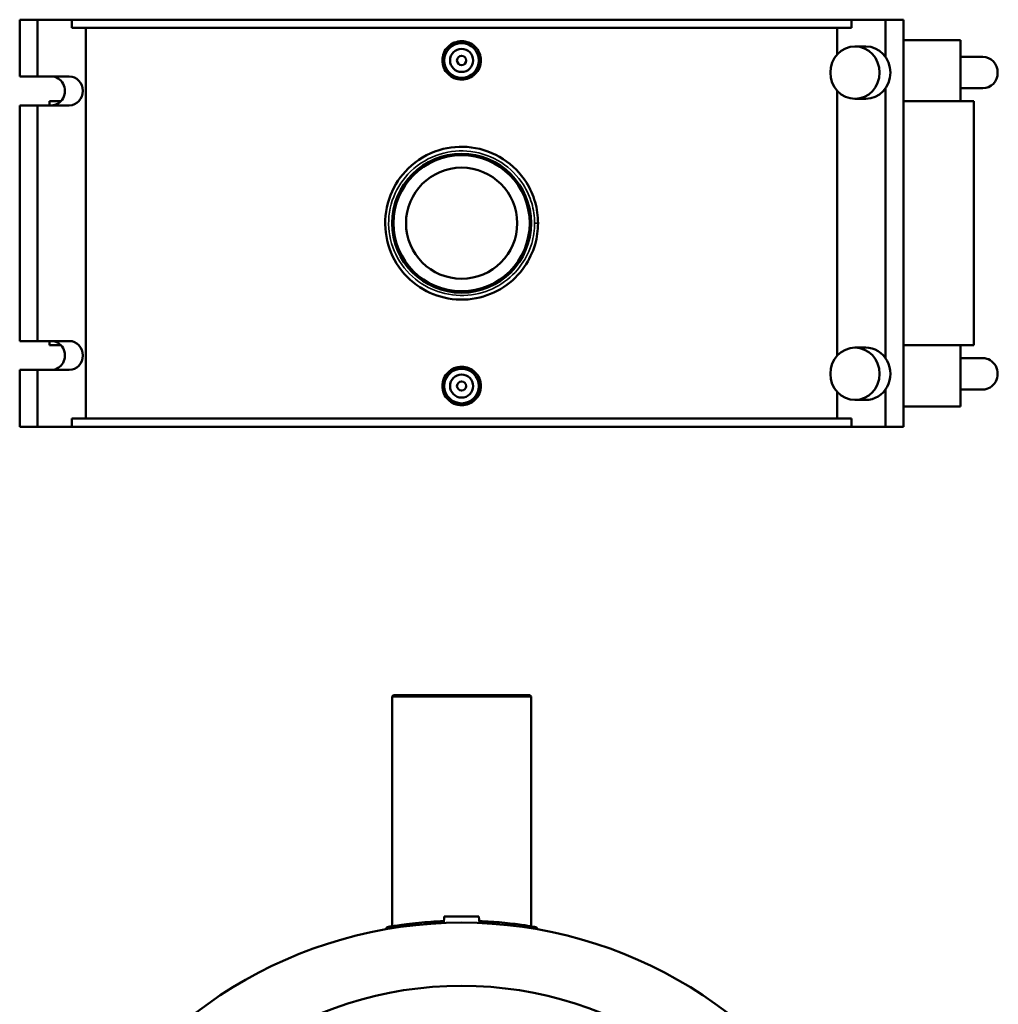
# Model space of a CAD drawing. Header units: inches. Extents: x -0.9 to 58.3, y -1.4 to 53.2.
# Tile 5 of 6: x 13.4 to 30.1, y 22.8 to 39.6. Entities that reach past the tile are written whole.
import ezdxf

# ---------------------------------------------------------------- set-up
doc = ezdxf.new("R2010")
doc.units = ezdxf.units.IN
doc.header["$MEASUREMENT"] = 0
doc.layers.add('Visible (ANSI)', color=7, linetype='Continuous', lineweight=50)
doc.layers.add('Visible Narrow (ANSI)', color=7, linetype='Continuous', lineweight=35)

msp = doc.modelspace()

# ---------------------------------------------------------------- linework, layer by layer
at = {"layer": 'Visible (ANSI)'}
for p, q in [((13.448, 39.56), (13.448, 38.594)), ((13.448, 39.56), (13.753, 39.56)), ((13.753, 39.56), (14.334, 39.56)), ((13.753, 39.56), (13.753, 38.594)), ((14.334, 39.422), (14.334, 39.56)), ((14.334, 39.56), (27.608, 39.56)), ((14.334, 39.422), (27.608, 39.422)), ((14.575, 39.422), (14.575, 32.769)), ((27.367, 38.969), (27.367, 39.422)), ((27.608, 39.56), (27.608, 39.422)), ((28.189, 39.56), (27.608, 39.56)), ((28.189, 39.56), (28.189, 38.922)), ((28.494, 39.56), (28.189, 39.56)), ((28.494, 39.56), (28.494, 32.63)), ((27.668, 39.105), (27.851, 39.105)), ((29.463, 39.214), (28.494, 39.214)), ((29.463, 39.214), (29.463, 38.174)), ((29.463, 38.927), (29.846, 38.927)), ((13.448, 38.594), (13.753, 38.594)), ((13.753, 38.594), (14.292, 38.594)), ((28.189, 38.397), (28.189, 33.794)), ((29.463, 38.392), (29.846, 38.392)), ((27.367, 33.841), (27.367, 38.35)), ((13.448, 38.102), (13.448, 34.089)), ((13.753, 38.102), (13.448, 38.102)), ((13.753, 38.102), (13.753, 34.089)), ((14.292, 38.102), (13.753, 38.102)), ((14.151, 38.174), (13.956, 38.174)), ((13.956, 38.174), (13.956, 38.102)), ((27.668, 38.214), (27.851, 38.214)), ((29.693, 38.174), (28.494, 38.174)), ((29.693, 38.174), (29.693, 34.016)), ((13.448, 34.089), (13.753, 34.089)), ((13.753, 34.089), (14.292, 34.089)), ((13.956, 34.089), (13.956, 34.016)), ((13.956, 34.016), (14.151, 34.016)), ((27.851, 33.977), (27.668, 33.977)), ((28.494, 34.016), (29.693, 34.016)), ((29.463, 34.016), (29.463, 32.977)), ((29.846, 33.799), (29.463, 33.799)), ((13.448, 33.597), (13.448, 32.63)), ((13.753, 33.597), (13.448, 33.597)), ((13.753, 33.597), (13.753, 32.63)), ((14.292, 33.597), (13.753, 33.597)), ((27.367, 32.769), (27.367, 33.222)), ((28.189, 33.269), (28.189, 32.63)), ((29.846, 33.264), (29.463, 33.264)), ((27.851, 33.086), (27.668, 33.086)), ((28.494, 32.977), (29.463, 32.977)), ((14.334, 32.769), (27.608, 32.769)), ((14.334, 32.63), (14.334, 32.769)), ((27.608, 32.769), (27.608, 32.63)), ((13.448, 32.63), (13.753, 32.63)), ((13.753, 32.63), (14.334, 32.63)), ((14.334, 32.63), (27.608, 32.63)), ((28.189, 32.63), (27.608, 32.63)), ((28.494, 32.63), (28.189, 32.63)), ((19.812, 28.062), (19.788, 28.038)), ((22.154, 28.038), (19.788, 28.038)), ((19.788, 28.038), (19.788, 24.125)), ((19.812, 28.062), (22.13, 28.062)), ((22.13, 28.062), (22.154, 28.038)), ((22.154, 28.038), (22.154, 24.125)), ((20.676, 24.293), (20.666, 24.18)), ((21.266, 24.293), (20.676, 24.293)), ((21.266, 24.293), (21.276, 24.18))]:
    msp.add_line(p, q, dxfattribs=at)
for centre, radius in [((20.971, 38.867), 0.295), ((20.971, 38.867), 0.197), ((20.971, 38.867), 0.0787), ((20.971, 36.095), 1.183), ((20.971, 36.095), 1.159), ((20.971, 36.095), 0.946), ((20.971, 33.323), 0.295), ((20.971, 33.323), 0.197), ((20.971, 33.323), 0.0787)]:
    msp.add_circle(centre, radius, dxfattribs=at)
for centre, radius, start, end in [((20.971, 16.745), 7.441, 26.8794, 153.1206), ((19.741, 24.045), 0.071, 99.5676, 157.2563), ((22.201, 24.045), 0.071, 22.7437, 80.4324), ((20.971, 16.745), 6.366, 20, 160)]:
    msp.add_arc(centre, radius, start, end, dxfattribs=at)
for centre, major_axis in [((27.668, 38.659), (0, -0.446)), ((27.668, 33.531), (0, 0.446))]:
    msp.add_ellipse(centre, major_axis=major_axis, ratio=0.939693, dxfattribs=at)
for centre, major_axis, start_param, end_param in [((27.851, 38.659), (0, 0.446), 3.141593, 6.283185), ((29.846, 38.659), (0, 0.267), 3.141593, 6.283185), ((13.987, 38.348), (0, -0.246), 0, 3.141593), ((14.292, 38.348), (0, 0.246), 3.141593, 6.283185), ((13.987, 33.843), (0, -0.246), 0, 3.141593), ((14.292, 33.843), (0, 0.246), 3.141593, 6.283185), ((27.851, 33.531), (0, -0.446), 0, 3.141593), ((29.846, 33.531), (0, -0.267), 0, 3.141593)]:
    msp.add_ellipse(centre, major_axis=major_axis, ratio=0.939693, start_param=start_param, end_param=end_param, dxfattribs=at)
for points, knots in [([(21.299, 38.867), (21.299, 38.826), (21.29, 38.782), (21.257, 38.702), (21.232, 38.665), (21.173, 38.607), (21.137, 38.582), (21.056, 38.549), (21.012, 38.541), (20.93, 38.541), (20.886, 38.549), (20.805, 38.582), (20.769, 38.607), (20.71, 38.665), (20.685, 38.702), (20.652, 38.782), (20.643, 38.826), (20.643, 38.908), (20.652, 38.952), (20.685, 39.033), (20.71, 39.07), (20.769, 39.128), (20.805, 39.153), (20.886, 39.186), (20.93, 39.194), (21.012, 39.194), (21.056, 39.186), (21.137, 39.153), (21.173, 39.128), (21.232, 39.07), (21.257, 39.033), (21.29, 38.952), (21.299, 38.908), (21.299, 38.867)], [0, 0, 0, 0, 0.313173, 0.313173, 0.626345, 0.626345, 0.939375, 0.939375, 1.252405, 1.252405, 1.565435, 1.565435, 1.878465, 1.878465, 2.191637, 2.191637, 2.50481, 2.50481, 2.817983, 2.817983, 3.131155, 3.131155, 3.444185, 3.444185, 3.757215, 3.757215, 4.070245, 4.070245, 4.383275, 4.383275, 4.696448, 4.696448, 5.00962, 5.00962, 5.00962, 5.00962]), ([(22.272, 36.095), (22.272, 36.217), (22.255, 36.338), (22.188, 36.572), (22.138, 36.684), (21.974, 36.946), (21.838, 37.084), (21.516, 37.293), (21.329, 37.362), (20.953, 37.41), (20.766, 37.394), (20.393, 37.28), (20.21, 37.171), (19.931, 36.899), (19.827, 36.743), (19.69, 36.393), (19.66, 36.199), (19.685, 35.821), (19.739, 35.638), (19.92, 35.303), (20.052, 35.154), (20.348, 34.94), (20.506, 34.868), (20.851, 34.787), (21.038, 34.783), (21.385, 34.85), (21.545, 34.915), (21.826, 35.1), (21.947, 35.219), (22.121, 35.471), (22.182, 35.598), (22.255, 35.85), (22.272, 35.973), (22.272, 36.095)], [-29.949022, -29.949022, -29.949022, -29.949022, -29.060443, -29.060443, -28.171864, -28.171864, -26.786998, -26.786998, -25.357895, -25.357895, -24.016925, -24.016925, -22.502199, -22.502199, -21.155731, -21.155731, -19.752066, -19.752066, -18.385226, -18.385226, -16.961957, -16.961957, -15.706777, -15.706777, -14.369898, -14.369898, -13.123912, -13.123912, -11.903329, -11.903329, -10.879426, -10.879426, -9.983007, -9.983007, -9.983007, -9.983007]), ([(21.299, 33.323), (21.299, 33.282), (21.29, 33.238), (21.257, 33.158), (21.232, 33.121), (21.173, 33.063), (21.137, 33.038), (21.056, 33.005), (21.012, 32.997), (20.93, 32.997), (20.886, 33.005), (20.805, 33.038), (20.769, 33.063), (20.71, 33.121), (20.685, 33.158), (20.652, 33.238), (20.643, 33.282), (20.643, 33.323), (20.643, 33.364), (20.652, 33.408), (20.685, 33.489), (20.71, 33.526), (20.769, 33.584), (20.805, 33.609), (20.886, 33.642), (20.93, 33.65), (21.012, 33.65), (21.056, 33.642), (21.137, 33.609), (21.173, 33.584), (21.232, 33.526), (21.257, 33.489), (21.29, 33.408), (21.299, 33.364), (21.299, 33.323)], [2.50481, 2.50481, 2.50481, 2.50481, 2.817983, 2.817983, 3.131155, 3.131155, 3.444185, 3.444185, 3.757215, 3.757215, 4.070245, 4.070245, 4.383275, 4.383275, 4.696448, 4.696448, 5.00962, 5.00962, 5.00962, 5.322793, 5.322793, 5.635965, 5.635965, 5.948995, 5.948995, 6.262025, 6.262025, 6.575055, 6.575055, 6.888085, 6.888085, 7.201258, 7.201258, 7.51443, 7.51443, 7.51443, 7.51443]), ([(20.669, 24.213), (20.516, 24.207), (20.371, 24.196), (20.093, 24.169), (19.968, 24.152), (19.795, 24.126), (19.744, 24.118), (19.73, 24.115), (19.729, 24.115), (19.729, 24.115)], [15.75442, 15.75442, 15.75442, 15.75442, 16.961957, 16.961957, 18.385226, 18.385226, 19.752066, 19.752066, 19.966032, 19.966032, 19.966032, 19.966032]), ([(22.213, 24.115), (22.213, 24.115), (22.197, 24.118), (22.127, 24.129), (22.069, 24.138), (21.903, 24.161), (21.787, 24.176), (21.538, 24.198), (21.409, 24.207), (21.273, 24.213)], [9.983007, 9.983007, 9.983007, 9.983007, 10.879426, 10.879426, 11.903329, 11.903329, 13.123912, 13.123912, 14.194613, 14.194613, 14.194613, 14.194613])]:
    msp.add_open_spline(points, degree=3, knots=knots, dxfattribs=at)
at = {"layer": 'Visible Narrow (ANSI)'}
msp.add_line((22.218, 36.095), (22.272, 36.095), dxfattribs=at)
msp.add_arc((22.201, 24.045), 0.071, 25.6281, 77.548, dxfattribs=at)
msp.add_open_spline([(22.213, 36.095), (22.213, 35.98), (22.197, 35.864), (22.127, 35.625), (22.069, 35.505), (21.903, 35.267), (21.787, 35.155), (21.519, 34.98), (21.366, 34.918), (21.035, 34.855), (20.857, 34.858), (20.527, 34.935), (20.376, 35.003), (20.093, 35.206), (19.968, 35.347), (19.795, 35.663), (19.744, 35.836), (19.719, 36.194), (19.748, 36.377), (19.879, 36.708), (19.978, 36.855), (20.245, 37.113), (20.419, 37.215), (20.775, 37.323), (20.954, 37.338), (21.312, 37.293), (21.492, 37.228), (21.799, 37.03), (21.928, 36.9), (22.085, 36.651), (22.133, 36.546), (22.197, 36.325), (22.213, 36.21), (22.213, 36.095)], degree=3, knots=[9.983007, 9.983007, 9.983007, 9.983007, 10.879426, 10.879426, 11.903329, 11.903329, 13.123912, 13.123912, 14.369898, 14.369898, 15.706777, 15.706777, 16.961957, 16.961957, 18.385226, 18.385226, 19.752066, 19.752066, 21.155731, 21.155731, 22.502199, 22.502199, 24.016925, 24.016925, 25.357895, 25.357895, 26.786998, 26.786998, 28.171864, 28.171864, 29.060443, 29.060443, 29.949022, 29.949022, 29.949022, 29.949022], dxfattribs=at)

doc.saveas('drawing.dxf')
